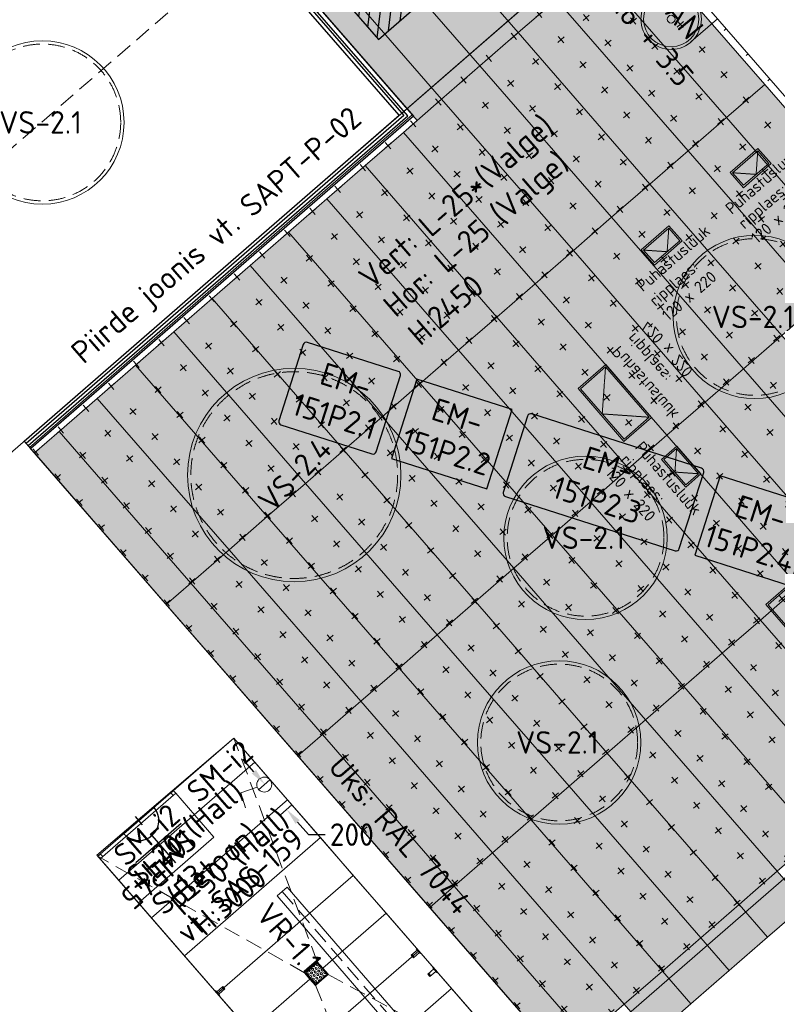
# Model space of a CAD drawing. Header units: millimetres. Extents: x 130528 to 177851, y 51760 to 113805.
# Tile 35 of 88: x 147256 to 151798, y 76547 to 82453. Entities that reach past the tile are written whole.
import ezdxf

# ---------------------------------------------------------------- set-up
doc = ezdxf.new("R2010")
doc.units = ezdxf.units.MM
doc.linetypes.add('Hidden', pattern=[4, 2, -2])
doc.linetypes.add('Hidden 100.00_ 50.00', pattern=[150, 100, -50])
doc.layers.get('0').update_dxf_attribs({"true_color": 0x000000})
for name, color, linetype, true_color in [('_SA-ELEKTER_pistikupesad', 7, 'Continuous', 0x9900cc), ('_SA-KUJA', 1, 'Continuous', 0xff0000), ('_SA-KUJA_hatch', 7, 'Continuous', 0xffd9d9), ('_SA-PIIRE', 7, 'Continuous', 0x000000), ('_SA-PIIRE_klaas', 7, 'Continuous', 0x009dc8)]:
    doc.layers.add(name, color=color, linetype=linetype, true_color=true_color)
for name, color, linetype, lineweight, true_color in [('_SA-LAGI', 7, 'Continuous', 9, 0x5b5b5b), ('_SA-LAGI_eriosade seadmed', 7, 'Continuous', 5, 0x9900cc), ('_SA-LAGI_hatch', 7, 'Continuous', 5, 0x787878), ('_SA-LAGI_tekst', 7, 'Continuous', 0, 0x7f4f3f), ('_SA-PORAND', 7, 'Continuous', 9, 0x5b5b5b), ('_SA-PORAND_hatch', 254, 'Continuous', 9, 0xbebebe), ('_SA-PORAND_tekst', 7, 'Continuous', 9, 0x5b5b5b), ('_SA-SANTEHN', 7, 'Continuous', 0, 0x4c5f99), ('_SA-SANTEHN_tekst', 7, 'Continuous', 13, 0x4c5f99), ('_SA-SANTEHN_trapp', 7, 'Continuous', 0, 0x4c6099), ('_SA-SEIN_tekst', 250, 'Continuous', 0, 0x333333), ('_SA-SISUSTUS_kohtkindel', 7, 'Continuous', 15, 0x7f4f3f), ('_SA-SISUSTUS_lahtine', 7, 'Continuous', 18, 0x7f4f3f), ('_SA-SISUSTUS_tekst', 7, 'Continuous', 0, 0x7f4f3f), ('_SA-TREPP_tekst', 7, 'Continuous', 0, 0x000000), ('_SA-UKSED_tekst', 7, 'Continuous', 15, 0x000000), ('_SA-VALGUSTUS', 20, 'Continuous', 13, 0xff3f00), ('_SA-VALGUSTUS_DIM', 240, 'Continuous', 13, 0xff003f), ('_SA-VALGUSTUS_lulitid', 240, 'Continuous', 9, 0xff003f)]:
    doc.layers.add(name, color=color, linetype=linetype, lineweight=lineweight, true_color=true_color)
doc.styles.add('Arial Regular', font='txt')
doc.styles.add('DIN Pro Light-Light', font='txt')
doc.styles.add('DIN Pro Medium-Medium', font='txt')
doc.dimstyles.new('INP_100_DIM', dxfattribs={"dimtxt": 135, "dimasz": 100, "dimexe": 50, "dimexo": 0.5, "dimgap": 20, "dimtad": 0, "dimtih": 1, "dimtoh": 1, "dimdec": 0, "dimzin": 1, "dimdsep": 46, "dimtxsty": 'DIN Pro Light-Light', "dimcen": 2.5, "dimadec": 1, "dimazin": 1, "dimtfac": 1, "dimtdec": 4, "dimtix": 1, "dimtofl": 0, "dimtmove": 1, "dimatfit": 3, "dimfxl": 1, "dimtolj": 1, "dimtzin": 1, "dimarcsym": 0})

# ---------------------------------------------------------------- blocks, each defined once
blk = doc.blocks.new('Puhastusluuk ripplaes 120x220')
at = {"layer": '_SA-LAGI_eriosade seadmed'}
for points in [[(-4.3, -162.7), (-83, -72.2), (83, 72.2), (161.7, -18.4)], [(-3.3, -148.6), (-68.9, -73.2), (82, 58.1), (147.6, -17.4)]]:
    blk.add_lwpolyline(points, close=True, dxfattribs=at)
at = {"layer": '_SA-LAGI_eriosade seadmed', "linetype": 'Hidden'}
blk.add_lwpolyline([(-68.9, -73.2), (72.2, -83), (82, 58.1)], dxfattribs=at)
blk = doc.blocks.new('Puhastusluuk ripplaes 420 x 220')
at = {"layer": '_SA-LAGI_eriosade seadmed'}
for points in [[(311.6, -23.1), (36, 293.9), (-130, 149.6), (145.5, -167.4)], [(297.5, -22.1), (35, 279.8), (-115.9, 148.6), (146.5, -153.3)]]:
    blk.add_lwpolyline(points, close=True, dxfattribs=at)
at = {"layer": '_SA-LAGI_eriosade seadmed', "linetype": 'Hidden'}
blk.add_lwpolyline([(297.5, -22.1), (15.3, -2.4), (35, 279.8)], dxfattribs=at)
blk = doc.blocks.new('VR-1.1')
at = {"color": 0, "linetype": 'Hidden 100.00_ 50.00', "lineweight": -2}
blk.add_line((97, -19), (1499, -19), dxfattribs=at)
at = {"color": 0, "lineweight": -2}
blk.add_lwpolyline([(97, -59), (97, 21), (1499, 21), (1499, -59)], close=True, dxfattribs=at)
at = {"color": 0, "lineweight": -2, "insert": (97, -102.5), "char_height": 135, "width": 1330.82, "attachment_point": 1, "style": 'DIN Pro Medium-Medium'}
blk.add_mtext('VR-1.1', dxfattribs=at)
blk = doc.blocks.new('VS-2.1 01')
at = {"color": 0}
blk.add_circle((0, 0), 490, dxfattribs=at)
at = {"color": 0, "linetype": 'Hidden 100.00_ 50.00', "lineweight": -2}
blk.add_circle((0, 0), 470, dxfattribs=at)
at = {"color": 0, "lineweight": -2, "insert": (-258.9, 67.9), "char_height": 135, "width": 1305.738, "attachment_point": 1, "style": 'DIN Pro Medium-Medium'}
blk.add_mtext('VS-2.1', dxfattribs=at)
blk = doc.blocks.new('_SA Lyliti x1')
at = {"color": 0, "linetype": 'ByBlock', "lineweight": -2}
for p, q in [((-32.5, 94.3), (-93.1, 74.9)), ((-9.8, 28.4), (-32.5, 94.3))]:
    blk.add_line(p, q, dxfattribs=at)
blk.add_circle((0, 0), 30, dxfattribs=at)
blk = doc.blocks.new('*D43')
at = {"layer": '_SA-VALGUSTUS_DIM', "color": 0, "lineweight": -2}
for p, q in [((148659.8, 77942.1), (148594.2, 78017.5)), ((148756.5, 77893.6), (148687.7, 77833.8)), ((148887.6, 77742.8), (148818.8, 77683)), ((148922.1, 77640.3), (148987.7, 77564.9)), ((148987.7, 77564.9), (149087.7, 77564.9))]:
    blk.add_line(p, q, dxfattribs=at)
at = {"layer": '_SA-VALGUSTUS_DIM', "color": 0}
for points in [[(148647.3, 77931.1), (148672.4, 77953), (148725.5, 77866.6)], [(148934.7, 77651.3), (148909.6, 77629.4), (148856.5, 77715.8)]]:
    blk.add_solid(points, dxfattribs=at)
at = {"layer": 'Defpoints', "color": 0}
for p in [(148756.9, 77893.9), (148887.9, 77743.1), (148856.5, 77715.8)]:
    blk.add_point(p, dxfattribs=at)
at = {"layer": '_SA-VALGUSTUS_DIM', "color": 0, "insert": (149247.3, 77564.9), "char_height": 135, "attachment_point": 5, "style": 'DIN Pro Light-Light'}
blk.add_mtext('\\A1;200', dxfattribs=at)
blk = doc.blocks.new('nagipealt')
at = {"color": 0, "linetype": 'ByBlock', "lineweight": -2}
for points in [[(-4, -9.5), (-52, -9.5), (-52, 9.5), (-4, 9.5)], [(-4, -19), (0, -19), (0, 19), (-4, 19)]]:
    blk.add_lwpolyline(points, close=True, dxfattribs=at)
blk.add_circle((-46, 0), 4.5, dxfattribs=at)
blk = doc.blocks.new('SM-i2')
at = {"color": 0, "linetype": 'ByBlock', "lineweight": -2}
blk.add_lwpolyline([(20, -20), (20, 0), (0, 0), (0, -20)], close=True, dxfattribs=at)
at = {"color": 0, "linetype": 'ByBlock', "lineweight": -2, "insert": (304.5, -27.6), "char_height": 135, "width": 1240.295, "attachment_point": 2, "style": 'DIN Pro Medium-Medium'}
blk.add_mtext('SM-i2', dxfattribs=at)
blk = doc.blocks.new('SM-i1')
at = {"color": 0, "linetype": 'ByBlock', "lineweight": -2}
blk.add_lwpolyline([(300, -350), (300, 0), (-300, 0), (-300, -350)], close=True, dxfattribs=at)
at = {"color": 0, "linetype": 'ByBlock', "lineweight": -2, "insert": (6.8, -26.8), "char_height": 135, "width": 1193.082, "attachment_point": 2, "style": 'DIN Pro Medium-Medium'}
blk.add_mtext('SM-i1', dxfattribs=at)
blk = doc.blocks.new('_SA pistik(pind) IP45')
at = {"color": 0, "linetype": 'ByBlock', "lineweight": -2}
for p, q in [((0, 197.7), (0, 557)), ((-300, 297), (300, 297)), ((-300, 297), (300, 297)), ((-200.6, 0), (200.1, 0)), ((0, 55.1), (0, -55.1))]:
    blk.add_line(p, q, dxfattribs=at)
blk.add_arc((-0.2, -2.6), 200.3, 0.74997, 179.25003, dxfattribs=at)
at = {"color": 0, "linetype": 'ByBlock', "lineweight": -2, "attachment_point": 1}
for insert, char_height, width, style in [((-261.3, 839.6, 0), 0.18, 1.372, 'Arial Regular'), ((71.1, 645.3), 225, 1667.213, 'DIN Pro Medium-Medium')]:
    blk.add_mtext('IP45', dxfattribs=dict(at, insert=insert, char_height=char_height, width=width, style=style))
blk = doc.blocks.new('segisti Metris S pealt')
at = {"color": 0, "linetype": 'ByBlock', "lineweight": -2}
for p, q in [((-27, 167.2), (-24.3, 173.9)), ((-24.3, 173.9), (-19.7, 179.7)), ((-24.3, 173.9), (-19.7, 179.7)), ((-19.7, 179.7), (-13.9, 184.3)), ((-13.9, 184.3), (-7.2, 187)), ((-7.2, 187), (0, 188)), ((0, 188), (7.2, 187)), ((7.2, 187), (13.9, 184.3)), ((13.9, 184.3), (19.7, 179.7)), ((19.7, 179.7), (24.3, 173.9)), ((24.3, 173.9), (27, 167.2)), ((-28, 160), (-27, 167.2)), ((-28, 160), (-28, 135.073)), ((-28, 135.073), (-28, 160)), ((-28, 132), (-26.7, 139.1)), ((-28, 132), (-26.7, 139.1)), ((-28, 133.19), (-28, 135.073)), ((-28, 135.073), (-28, 133.19)), ((-28, 96), (-28, 133.19)), ((-28, 133.19), (-28, 5)), ((-28, 133.19), (-28, 132)), ((-28, 132), (-28, 133.19)), ((-28, 132), (-28, 5)), ((-28, 5), (-28, 132)), ((-26.7, 139.1), (-24, 145.8)), ((-24, 145.8), (-19.5, 151.5)), ((-19.5, 151.5), (-13.8, 156)), ((-13.8, 156), (-7.1, 158.7)), ((-7.1, 158.7), (0, 159.7)), ((0, 159.7), (7.1, 158.7)), ((7.1, 158.7), (13.8, 156)), ((13.8, 156), (19.5, 151.5)), ((19.5, 151.5), (24, 145.8)), ((24, 145.8), (26.7, 139.1)), ((26.7, 139.1), (28, 132)), ((27, 167.2), (28, 160)), ((28, 135.073), (28, 160)), ((28, 160), (28, 135.073)), ((28, 157.911), (28, 159.831)), ((28, 159.831), (28, 157.911)), ((28, 155.863), (28, 157.911)), ((28, 157.911), (28, 155.863)), ((28, 153.815), (28, 155.863)), ((28, 155.863), (28, 153.815)), ((28, 132), (28, 135.073)), ((28, 135.073), (28, 132)), ((28, 132), (28, 5)), ((28, 5), (28, 132)), ((-28, 5), (-28, 96)), ((-28, 4), (-28, 5)), ((-28, 5), (-28, 4)), ((-28, 3), (-28, 4)), ((-28, 4), (-28, 3)), ((-28, 2.2), (-28, 3)), ((-28, 3), (-28, 2.2)), ((-28, 1.5), (-28, 2.2)), ((-28, 2.2), (-28, 1.5)), ((-28, 1.1), (-28, 1.5)), ((-28, 1.5), (-28, 1.1)), ((-28, 1.1), (-28, 1)), ((-28, 1), (-28, 1.1)), ((-28, 1), (-27.7, 0.3)), ((-27.7, 0.3), (-27, 0)), ((-27.7, 0.3), (-27, 0)), ((-27, 0), (0, 0)), ((0, 0), (27, 0)), ((27, 0), (27.7, 0.3)), ((27, 0), (27.7, 0.3)), ((27.7, 0.3), (28, 1)), ((28, 5), (28, 4)), ((28, 4), (28, 5)), ((28, 3), (28, 4)), ((28, 4), (28, 3)), ((28, 2.2), (28, 3)), ((28, 3), (28, 2.2)), ((28, 1.5), (28, 2.2)), ((28, 2.2), (28, 1.5)), ((28, 1.5), (28, 1)), ((28, 1), (28, 1.5))]:
    blk.add_line(p, q, dxfattribs=at)
blk = doc.blocks.new('valamu 01')
at = {"color": 0, "lineweight": -2}
for p, q in [((205, 175), (0, 175)), ((0, -175), (0, 175)), ((205, -175), (0, -175))]:
    blk.add_line(p, q, dxfattribs=at)
for radius in [175, 160]:
    blk.add_circle((205, 0), radius, dxfattribs=at)
at = {"color": 0, "linetype": 'ByBlock', "lineweight": -2}
blk.add_circle((205, 0), 22.5, dxfattribs=at)
at = {"layer": '_SA-SANTEHN', "linetype": 'ByBlock', "xscale": -1.000000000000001, "rotation": 45.00000000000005}
blk.add_blockref('segisti Metris S pealt', (151.6, 23.1), dxfattribs=at)
at = {"layer": '_SA-SANTEHN_tekst', "linetype": 'ByBlock', "extrusion": (0, 0, -1), "insert": (83, -5.4), "char_height": 130.456, "width": 1556.34, "attachment_point": 2, "text_direction": (0.025958, -0.999663, 0), "style": 'DIN Pro Light-Light'}
blk.add_mtext('{\\fDIN Pro;SAN}\\P{\\fDIN Pro;2.6 + 3.5}\\P', dxfattribs=at)
blk = doc.blocks.new('VS-2.4')
at = {"color": 0}
blk.add_circle((0, -640), 640, dxfattribs=at)
at = {"color": 0, "linetype": 'Hidden 100.00_ 50.00', "lineweight": -2}
blk.add_circle((0, -640), 620, dxfattribs=at)
at = {"color": 0, "lineweight": -2, "insert": (-258.9, -572.1), "char_height": 135, "width": 1360.328, "attachment_point": 1, "style": 'DIN Pro Medium-Medium'}
blk.add_mtext('VS-2.4', dxfattribs=at)

msp = doc.modelspace()

# ---------------------------------------------------------------- hatches: boundary and pattern name
at = {"layer": '_SA-KUJA_hatch'}
h = msp.add_hatch(dxfattribs=at)
h.set_pattern_fill('Hatch1', color=256, scale=500, angle=83, style=0, pattern_type=2)
h.set_pattern_definition([(83, (1e-11, 1e-11), (-62.034134, 7.616834), [])])
h.paths.add_polyline_path([(148347.2, 74278.5), (143709.5, 79613.6), (148301.5, 83605.3), (149407.2, 82333.3), (167451.3, 98018.8), (165365, 100418.8), (163182.7, 102929.2), (162277, 102142), (162402.1, 101998.1), (156212, 96617.2), (156999.3, 95711.5), (163189.3, 101092.5), (165758.3, 98137.2), (149525.6, 84026.2), (148419.8, 85298.2), (142016.6, 79732), (147441.5, 73491.3)], flags=0)
at = {"layer": '_SA-LAGI_hatch'}
h = msp.add_hatch(dxfattribs=at)
h.set_pattern_fill('Plus', color=256, scale=200, angle=41, style=0, pattern_type=2)
h.set_pattern_definition([(41, (-18.87, -16.4), (-131.2118, 150.94192), [50, -150]), (131, (16.4, -18.87), (-150.94192, -131.2118), [50, -150])])
h.paths.add_polyline_path([(147282.6, 79925.2), (150905.2, 83074.3), (154165.8, 79323.3), (150543.2, 76174.3)], flags=0)
at = {"layer": '_SA-PORAND_hatch', "true_color": 0xdcdcdc}
for points in [[(150474.1, 82574.9), (149684.2, 83483.6), (149454.7, 83284.1), (150244.6, 82375.5)], [(150244.6, 82375.5), (149454.7, 83284.1), (149225.3, 83084.7), (150015.2, 82176)], [(151722.8, 82065.1), (150932.9, 82973.8), (150703.5, 82774.3), (151493.4, 81865.7)], [(151264, 81666.2), (150474.1, 82574.9), (150244.6, 82375.5), (151034.5, 81466.8)], [(150805.1, 81267.4), (150015.2, 82176), (149785.8, 81976.6), (150575.7, 81067.9)], [(150346.2, 80868.5), (149556.3, 81777.1), (149326.9, 81577.7), (150116.8, 80669)], [(152053.9, 80757.6), (151264, 81666.2), (151034.5, 81466.8), (151824.4, 80558.1)], [(151595, 80358.7), (150805.1, 81267.4), (150575.7, 81067.9), (151365.6, 80159.2)], [(152614.3, 79649.5), (151824.4, 80558.1), (151595, 80358.7), (152384.9, 79450)], [(150677.3, 79560.9), (149887.4, 80469.6), (149657.9, 80270.1), (150447.8, 79361.5)], [(148740.2, 79472.4), (147950.3, 80381), (147720.9, 80181.6), (148510.8, 79272.9)], [(150218.4, 79162), (149428.5, 80070.7), (149199.1, 79871.3), (149989, 78962.6)], [(148281.4, 79073.5), (147491.5, 79982.2), (147344.3, 79854.2), (148134.2, 78945.6)], [(149989, 78962.6), (149199.1, 79871.3), (148969.7, 79671.8), (149759.5, 78763.1)], [(149300.7, 78364.3), (148510.8, 79272.9), (148281.4, 79073.5), (149071.3, 78164.8)], [(150090.6, 77455.6), (149300.7, 78364.3), (149071.3, 78164.8), (149861.1, 77256.1)], [(151798.2, 77344.7), (151008.3, 78253.4), (150778.9, 78053.9), (151568.8, 77145.2)], [(151339.3, 76945.8), (150549.4, 77854.5), (150320, 77655), (151109.9, 76746.4)]]:
    msp.add_hatch(color=254, dxfattribs=at).paths.add_polyline_path(points, flags=0)
at = {"layer": '_SA-PORAND_hatch', "true_color": 0xfafafa}
for points in [[(150015.2, 82176), (149225.3, 83084.7), (148995.9, 82885.2), (149785.8, 81976.6)], [(149785.8, 81976.6), (148995.9, 82885.2), (148848.7, 82757.3), (149638.6, 81848.6)], [(151493.4, 81865.7), (150703.5, 82774.3), (150474.1, 82574.9), (151264, 81666.2)], [(152512.7, 81156.4), (151722.8, 82065.1), (151493.4, 81865.7), (152283.3, 80957)], [(150575.7, 81067.9), (149785.8, 81976.6), (149556.3, 81777.1), (150346.2, 80868.5)], [(152283.3, 80957), (151493.4, 81865.7), (151264, 81666.2), (152053.9, 80757.6)], [(150116.8, 80669), (149326.9, 81577.7), (149097.5, 81378.3), (149887.4, 80469.6)], [(149657.9, 80270.1), (148868.1, 81178.8), (148638.6, 80979.4), (149428.5, 80070.7)], [(149428.5, 80070.7), (148638.6, 80979.4), (148409.2, 80779.9), (149199.1, 79871.3)], [(151136.1, 79959.8), (150346.2, 80868.5), (150116.8, 80669), (150906.7, 79760.4)], [(149199.1, 79871.3), (148409.2, 80779.9), (148179.8, 80580.5), (148969.7, 79671.8)], [(152384.9, 79450), (151595, 80358.7), (151365.6, 80159.2), (152155.5, 79250.6)], [(150447.8, 79361.5), (149657.9, 80270.1), (149428.5, 80070.7), (150218.4, 79162)], [(152155.5, 79250.6), (151365.6, 80159.2), (151136.1, 79959.8), (151926, 79051.1)], [(151696.6, 78851.7), (150906.7, 79760.4), (150677.3, 79560.9), (151467.2, 78652.2)], [(149530.1, 78563.7), (148740.2, 79472.4), (148510.8, 79272.9), (149300.7, 78364.3)], [(151008.3, 78253.4), (150218.4, 79162), (149989, 78962.6), (150778.9, 78053.9)], [(152715.9, 78142.5), (151926, 79051.1), (151696.6, 78851.7), (152486.5, 77943)], [(150778.9, 78053.9), (149989, 78962.6), (149759.5, 78763.1), (150549.4, 77854.5)], [(152486.5, 77943), (151696.6, 78851.7), (151467.2, 78652.2), (152257.1, 77743.6)], [(150549.4, 77854.5), (149759.5, 78763.1), (149530.1, 78563.7), (150320, 77655)], [(150320, 77655), (149530.1, 78563.7), (149300.7, 78364.3), (150090.6, 77455.6)], [(152027.6, 77544.1), (151237.7, 78452.8), (151008.3, 78253.4), (151798.2, 77344.7)], [(149861.1, 77256.1), (149071.3, 78164.8), (148924.1, 78036.9), (149714, 77128.2)], [(151568.8, 77145.2), (150778.9, 78053.9), (150549.4, 77854.5), (151339.3, 76945.8)], [(151968.8, 77148.5), (151798.2, 77344.7), (151568.8, 77145.2), (151739.3, 76949)], [(151739.3, 76949), (151568.8, 77145.2), (151339.3, 76945.8), (151509.9, 76749.6)], [(151509.9, 76749.6), (151339.3, 76945.8), (151109.9, 76746.4), (151280.5, 76550.1)], [(151280.5, 76550.1), (151109.9, 76746.4), (150880.5, 76546.9), (151051, 76350.7)]]:
    msp.add_hatch(color=7, dxfattribs=at).paths.add_polyline_path(points, flags=0)
at = {"layer": '_SA-PORAND_hatch', "true_color": 0xebebeb}
for points in [[(151034.5, 81466.8), (150244.6, 82375.5), (150015.2, 82176), (150805.1, 81267.4)], [(151824.4, 80558.1), (151034.5, 81466.8), (150805.1, 81267.4), (151595, 80358.7)], [(149887.4, 80469.6), (149097.5, 81378.3), (148868.1, 81178.8), (149657.9, 80270.1)], [(151365.6, 80159.2), (150575.7, 81067.9), (150346.2, 80868.5), (151136.1, 79959.8)], [(150906.7, 79760.4), (150116.8, 80669), (149887.4, 80469.6), (150677.3, 79560.9)], [(148969.7, 79671.8), (148179.8, 80580.5), (147950.3, 80381), (148740.2, 79472.4)], [(148510.8, 79272.9), (147720.9, 80181.6), (147491.5, 79982.2), (148281.4, 79073.5)], [(151926, 79051.1), (151136.1, 79959.8), (150906.7, 79760.4), (151696.6, 78851.7)], [(149759.5, 78763.1), (148969.7, 79671.8), (148740.2, 79472.4), (149530.1, 78563.7)], [(151467.2, 78652.2), (150677.3, 79560.9), (150447.8, 79361.5), (151237.7, 78452.8)], [(151237.7, 78452.8), (150447.8, 79361.5), (150218.4, 79162), (151008.3, 78253.4)], [(149071.3, 78164.8), (148281.4, 79073.5), (148134.2, 78945.6), (148924.1, 78036.9)], [(152257.1, 77743.6), (151467.2, 78652.2), (151237.7, 78452.8), (152027.6, 77544.1)], [(151109.9, 76746.4), (150320, 77655), (150090.6, 77455.6), (150880.5, 76546.9)], [(150880.5, 76546.9), (150090.6, 77455.6), (149861.1, 77256.1), (150651, 76347.5)], [(150651, 76347.5), (149861.1, 77256.1), (149714, 77128.2), (150503.9, 76219.5)]]:
    msp.add_hatch(color=7, dxfattribs=at).paths.add_polyline_path(points, flags=0)
at = {"layer": '_SA-SANTEHN_trapp'}
h = msp.add_hatch(dxfattribs=at)
h.set_pattern_fill('HEX', color=256, scale=2, angle=225, style=0, pattern_type=2)
h.set_pattern_definition([(225, (6350.403, 97111.159), (7.7771299, -7.7771299), [6.35, -12.7]), (345, (6350.403, 97111.159), (2.8466271, 10.6237571), [6.35, -12.7]), (285, (6345.913, 97106.669), (10.6237571, 2.8466271), [6.35, -12.7])])
h.paths.add_polyline_path([(149099, 76726.8), (149039.3, 76795.4), (148970.7, 76735.8), (149030.4, 76667.2)], flags=0)

# ---------------------------------------------------------------- linework, layer by layer
at = {"layer": '_SA-KUJA', "color": 1, "true_color": 0xff0000}
msp.add_lwpolyline([(148347.2, 74278.5), (143709.5, 79613.6), (148301.5, 83605.3), (149407.2, 82333.3), (167451.3, 98018.8), (165365, 100418.8), (163182.7, 102929.2), (162277, 102142), (162402.1, 101998.1), (156212, 96617.2), (156999.3, 95711.5), (163189.3, 101092.5), (165758.3, 98137.2), (149525.6, 84026.2), (148419.8, 85298.2), (142016.6, 79732), (147441.5, 73491.3)], close=True, dxfattribs=at)
at = {"layer": '_SA-LAGI'}
msp.add_lwpolyline([(168852.2, 98675.3), (145229.8, 78140.7), (143773.4, 79816.1), (145509.2, 81325.1), (145784.7, 81008.1), (146101.7, 81283.6), (145826.2, 81600.6), (148075.2, 83555.7)], dxfattribs=at)
for points in [[(147282.6, 79925.2), (150905.2, 83074.3), (154165.8, 79323.3), (150543.2, 76174.3)], [(148540.2, 78143.1), (147725.1, 77434.6), (149555.5, 75328.9), (150370.6, 76037.5)]]:
    msp.add_lwpolyline(points, close=True, dxfattribs=at)
at = {"layer": '_SA-PIIRE'}
msp.add_lwpolyline([(147282.6, 79925.2), (149531.7, 81880.2), (148350.8, 83238.7), (148396, 83278.1), (149616.3, 81874.3), (147322, 79879.9)], close=True, dxfattribs=at)
at = {"layer": '_SA-PIIRE_klaas'}
msp.add_lwpolyline([(148365, 83251.1), (149558.3, 81878.4), (147295, 79910.9), (147306, 79898.3), (149582, 81876.7), (148377.7, 83262.1)], close=True, dxfattribs=at)
at = {"layer": '_SA-PORAND'}
for points in [[(150474.1, 82574.9), (149684.2, 83483.6), (149454.7, 83284.1), (150244.6, 82375.5)], [(150244.6, 82375.5), (149454.7, 83284.1), (149225.3, 83084.7), (150015.2, 82176)], [(150015.2, 82176), (149225.3, 83084.7), (148995.9, 82885.2), (149785.8, 81976.6)], [(151722.8, 82065.1), (150932.9, 82973.8), (150703.5, 82774.3), (151493.4, 81865.7)], [(149785.8, 81976.6), (148995.9, 82885.2), (148848.7, 82757.3), (149638.6, 81848.6)], [(151493.4, 81865.7), (150703.5, 82774.3), (150474.1, 82574.9), (151264, 81666.2)], [(151264, 81666.2), (150474.1, 82574.9), (150244.6, 82375.5), (151034.5, 81466.8)], [(151034.5, 81466.8), (150244.6, 82375.5), (150015.2, 82176), (150805.1, 81267.4)], [(150805.1, 81267.4), (150015.2, 82176), (149785.8, 81976.6), (150575.7, 81067.9)], [(152512.7, 81156.4), (151722.8, 82065.1), (151493.4, 81865.7), (152283.3, 80957)], [(150575.7, 81067.9), (149785.8, 81976.6), (149556.3, 81777.1), (150346.2, 80868.5)], [(152283.3, 80957), (151493.4, 81865.7), (151264, 81666.2), (152053.9, 80757.6)], [(150346.2, 80868.5), (149556.3, 81777.1), (149326.9, 81577.7), (150116.8, 80669)], [(152053.9, 80757.6), (151264, 81666.2), (151034.5, 81466.8), (151824.4, 80558.1)], [(150116.8, 80669), (149326.9, 81577.7), (149097.5, 81378.3), (149887.4, 80469.6)], [(151824.4, 80558.1), (151034.5, 81466.8), (150805.1, 81267.4), (151595, 80358.7)], [(149887.4, 80469.6), (149097.5, 81378.3), (148868.1, 81178.8), (149657.9, 80270.1)], [(151595, 80358.7), (150805.1, 81267.4), (150575.7, 81067.9), (151365.6, 80159.2)], [(149657.9, 80270.1), (148868.1, 81178.8), (148638.6, 80979.4), (149428.5, 80070.7)], [(151365.6, 80159.2), (150575.7, 81067.9), (150346.2, 80868.5), (151136.1, 79959.8)], [(149428.5, 80070.7), (148638.6, 80979.4), (148409.2, 80779.9), (149199.1, 79871.3)], [(151136.1, 79959.8), (150346.2, 80868.5), (150116.8, 80669), (150906.7, 79760.4)], [(149199.1, 79871.3), (148409.2, 80779.9), (148179.8, 80580.5), (148969.7, 79671.8)], [(150906.7, 79760.4), (150116.8, 80669), (149887.4, 80469.6), (150677.3, 79560.9)], [(148969.7, 79671.8), (148179.8, 80580.5), (147950.3, 80381), (148740.2, 79472.4)], [(152614.3, 79649.5), (151824.4, 80558.1), (151595, 80358.7), (152384.9, 79450)], [(150677.3, 79560.9), (149887.4, 80469.6), (149657.9, 80270.1), (150447.8, 79361.5)], [(148740.2, 79472.4), (147950.3, 80381), (147720.9, 80181.6), (148510.8, 79272.9)], [(152384.9, 79450), (151595, 80358.7), (151365.6, 80159.2), (152155.5, 79250.6)], [(150447.8, 79361.5), (149657.9, 80270.1), (149428.5, 80070.7), (150218.4, 79162)], [(148510.8, 79272.9), (147720.9, 80181.6), (147491.5, 79982.2), (148281.4, 79073.5)], [(152155.5, 79250.6), (151365.6, 80159.2), (151136.1, 79959.8), (151926, 79051.1)], [(150218.4, 79162), (149428.5, 80070.7), (149199.1, 79871.3), (149989, 78962.6)], [(148281.4, 79073.5), (147491.5, 79982.2), (147344.3, 79854.2), (148134.2, 78945.6)], [(151926, 79051.1), (151136.1, 79959.8), (150906.7, 79760.4), (151696.6, 78851.7)], [(149989, 78962.6), (149199.1, 79871.3), (148969.7, 79671.8), (149759.5, 78763.1)], [(151696.6, 78851.7), (150906.7, 79760.4), (150677.3, 79560.9), (151467.2, 78652.2)], [(149759.5, 78763.1), (148969.7, 79671.8), (148740.2, 79472.4), (149530.1, 78563.7)], [(151467.2, 78652.2), (150677.3, 79560.9), (150447.8, 79361.5), (151237.7, 78452.8)], [(149530.1, 78563.7), (148740.2, 79472.4), (148510.8, 79272.9), (149300.7, 78364.3)], [(151237.7, 78452.8), (150447.8, 79361.5), (150218.4, 79162), (151008.3, 78253.4)], [(149300.7, 78364.3), (148510.8, 79272.9), (148281.4, 79073.5), (149071.3, 78164.8)], [(151008.3, 78253.4), (150218.4, 79162), (149989, 78962.6), (150778.9, 78053.9)], [(149071.3, 78164.8), (148281.4, 79073.5), (148134.2, 78945.6), (148924.1, 78036.9)], [(152715.9, 78142.5), (151926, 79051.1), (151696.6, 78851.7), (152486.5, 77943)], [(150778.9, 78053.9), (149989, 78962.6), (149759.5, 78763.1), (150549.4, 77854.5)], [(152486.5, 77943), (151696.6, 78851.7), (151467.2, 78652.2), (152257.1, 77743.6)], [(150549.4, 77854.5), (149759.5, 78763.1), (149530.1, 78563.7), (150320, 77655)], [(152257.1, 77743.6), (151467.2, 78652.2), (151237.7, 78452.8), (152027.6, 77544.1)], [(150320, 77655), (149530.1, 78563.7), (149300.7, 78364.3), (150090.6, 77455.6)], [(152027.6, 77544.1), (151237.7, 78452.8), (151008.3, 78253.4), (151798.2, 77344.7)], [(150090.6, 77455.6), (149300.7, 78364.3), (149071.3, 78164.8), (149861.1, 77256.1)], [(151798.2, 77344.7), (151008.3, 78253.4), (150778.9, 78053.9), (151568.8, 77145.2)], [(148540.2, 78143.1), (147718.6, 77442.1), (149555.5, 75328.9), (150370.6, 76037.5)], [(149861.1, 77256.1), (149071.3, 78164.8), (148924.1, 78036.9), (149714, 77128.2)], [(151568.8, 77145.2), (150778.9, 78053.9), (150549.4, 77854.5), (151339.3, 76945.8)], [(151339.3, 76945.8), (150549.4, 77854.5), (150320, 77655), (151109.9, 76746.4)], [(151109.9, 76746.4), (150320, 77655), (150090.6, 77455.6), (150880.5, 76546.9)], [(150880.5, 76546.9), (150090.6, 77455.6), (149861.1, 77256.1), (150651, 76347.5)], [(151968.8, 77148.5), (151798.2, 77344.7), (151568.8, 77145.2), (151739.3, 76949)], [(150651, 76347.5), (149861.1, 77256.1), (149714, 77128.2), (150503.9, 76219.5)], [(151739.3, 76949), (151568.8, 77145.2), (151339.3, 76945.8), (151509.9, 76749.6)], [(151509.9, 76749.6), (151339.3, 76945.8), (151109.9, 76746.4), (151280.5, 76550.1)], [(151280.5, 76550.1), (151109.9, 76746.4), (150880.5, 76546.9), (151051, 76350.7)]]:
    msp.add_lwpolyline(points, close=True, dxfattribs=at)
msp.add_lwpolyline([(150905.2, 83074.3), (154165.8, 79323.3), (150543.2, 76174.3), (147315.4, 79887.4), (149609.7, 81881.9), (148396, 83278.1)], dxfattribs=at)
at = {"layer": '_SA-PORAND_hatch'}
for points in [[(147725.1, 77434.6), (148540.2, 78143.1), (148664.8, 77999.7), (147849.8, 77291.2)], [(148046.6, 77064.7), (148861.7, 77773.3), (148664.8, 77999.7), (147849.8, 77291.2)], [(148046.6, 77064.7), (148861.7, 77773.3), (149058.5, 77546.9), (148243.4, 76838.3)], [(148440.2, 76611.9), (149255.3, 77320.4), (149058.5, 77546.9), (148243.4, 76838.3)], [(148440.2, 76611.9), (149255.3, 77320.4), (149452.1, 77094), (149073.1, 76764.6), (149040.3, 76802.3), (148963.4, 76735.5), (148996.2, 76697.7), (148637, 76385.5)], [(148833.9, 76159.1), (149648.9, 76867.6), (149452.1, 77094), (149073.1, 76764.6), (149105.9, 76726.8), (149029, 76660), (148996.2, 76697.7), (148637, 76385.5)], [(148833.9, 76159.1), (149648.9, 76867.6), (149845.7, 76641.2), (149030.7, 75932.7)], [(149227.5, 75706.3), (150042.6, 76414.8), (149845.7, 76641.2), (149030.7, 75932.7)]]:
    msp.add_lwpolyline(points, close=True, dxfattribs=at)
at = {"layer": '_SA-SANTEHN_trapp', "linetype": 'Hidden 100.00_ 50.00'}
for p, q in [((149039.8, 76801.9), (148540.2, 78143.1)), ((148964.3, 76736.3), (147725.1, 77434.6)), ((149105.4, 76726.4), (150370.6, 76037.5)), ((149029.9, 76660.8), (149555.5, 75328.9))]:
    msp.add_line(p, q, dxfattribs=at)
at = {"layer": '_SA-SANTEHN_trapp'}
for points in [[(149105.4, 76726.4), (149039.8, 76801.9), (148964.3, 76736.3), (149029.9, 76660.8)], [(149099, 76726.8), (149039.3, 76795.4), (148970.7, 76735.8), (149030.4, 76667.2)]]:
    msp.add_lwpolyline(points, close=True, dxfattribs=at)
at = {"layer": '_SA-SISUSTUS_lahtine', "color": 0, "lineweight": -2}
for points in [[(149392.5, 79861), (149538.5, 80318.3, 0.414214), (149525.5, 80343.4), (148980.6, 80517.4, 0.414214), (148955.5, 80504.4), (148809.5, 80047.1, 0.414214), (148822.5, 80022), (149367.4, 79848, 0.414214)], [(151210.8, 79280.5), (151356.8, 79737.7, 0.414214), (151343.9, 79762.9), (150325.7, 80087.9, 0.414214), (150300.6, 80075), (150154.6, 79617.7, 0.414214), (150167.6, 79592.6), (151185.7, 79267.5, 0.414214)]]:
    msp.add_lwpolyline(points, format="xyb", close=True, dxfattribs=at)
for points in [[(149484.7, 79821.1), (150056.3, 79638.6), (150208.4, 80114.9), (149636.8, 80297.4)], [(151303.1, 79240.5), (151874.6, 79058), (152026.7, 79534.4), (151455.1, 79716.8)]]:
    msp.add_lwpolyline(points, close=True, dxfattribs=at)
at = {"layer": '_SA-TREPP_tekst', "color": 1, "linetype": 'Hidden 100.00_ 50.00', "true_color": 0xff0000}
msp.add_lwpolyline([(143988.1, 78891.5), (165294.3, 97360.3), (161566.3, 101661.1), (140260, 83192.3)], close=True, dxfattribs=at)

# ---------------------------------------------------------------- block references
at = {"layer": '_SA-ELEKTER_pistikupesad', "xscale": 0.5999999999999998, "yscale": 0.5999999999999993, "zscale": 0.6000000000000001, "rotation": 220.99961001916}
msp.add_blockref('_SA pistik(pind) IP45', (147971.1, 77648.4), dxfattribs=at)
at = {"layer": '_SA-LAGI_eriosade seadmed'}
for name, p, rotation in [('Puhastusluuk ripplaes 120x220', (151599, 81607.9), 359.9999999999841), ('Puhastusluuk ripplaes 120x220', (151065.5, 81144.1), 359.9999999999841), ('Puhastusluuk ripplaes 420 x 220', (150733.3, 80090.5), 1.817368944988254e-11), ('Puhastusluuk ripplaes 120x220', (151267.4, 79811.4), 269.9999999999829), ('Puhastusluuk ripplaes 420 x 220', (151859.2, 78795.2), 1.817368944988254e-11)]:
    msp.add_blockref(name, p, dxfattribs=dict(at, rotation=rotation))
at = {"layer": '_SA-SANTEHN', "linetype": 'ByBlock', "xscale": -1.034833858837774, "yscale": 1.034833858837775, "zscale": 1.034833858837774, "rotation": 41.00000233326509}
msp.add_blockref('valamu 01', (151321.8, 82595), dxfattribs=at)
at = {"layer": '_SA-SANTEHN'}
for p, xscale, rotation in [((149649, 76867.7), -0.9999999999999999, 221.0000683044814), ((149747.4, 76754.5), -0.9999999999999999, 221.0000683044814), ((148440.2, 76611.9), -1, 41.00006830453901)]:
    msp.add_blockref('nagipealt', p, dxfattribs=dict(at, xscale=xscale, rotation=rotation))
at = {"layer": '_SA-SISUSTUS_kohtkindel'}
for name, p, rotation in [('SM-i2', (148162.9, 77815.1), 41.00006823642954), ('SM-i2', (147725.1, 77434.6), 41.00006823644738), ('SM-i1', (148194.3, 77352.1), 221.0000682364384)]:
    msp.add_blockref(name, p, dxfattribs=dict(at, rotation=rotation))
at = {"layer": '_SA-VALGUSTUS'}
for name, p, rotation in [('VS-2.4', (149242.1, 83748.9), 45.62056277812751), ('VS-2.4', (148444.5, 80168.9), 45.62056277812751), ('VR-1.1', (148780.4, 77310.1), 310.7879477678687)]:
    msp.add_blockref(name, p, dxfattribs=dict(at, rotation=rotation))
for p in [(147391.5, 81836.5), (151663.5, 80669.7), (150648.7, 79345.4), (150490.5, 78117.4)]:
    msp.add_blockref('VS-2.1 01', p, dxfattribs=at)
at = {"layer": '_SA-VALGUSTUS_lulitid', "xscale": 1.499501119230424, "yscale": 1.499501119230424, "zscale": 1.499501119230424, "rotation": 90.00000000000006}
msp.add_blockref('_SA Lyliti x1', (148722.4, 77864.9), dxfattribs=at)

# ---------------------------------------------------------------- texts
at = {"layer": '_SA-LAGI_eriosade seadmed', "char_height": 70, "width": 1353.333, "attachment_point": 1, "style": 'DIN Pro Light-Light'}
for insert, rotation in [((151479.2, 81333.9, -2690.2), 41), ((150945.7, 80870.1, -2690.2), 41), ((150993.4, 79931.2, -2690.2), 311)]:
    msp.add_mtext('{\\fDIN Pro;Puhastusluuk }\\P{\\fDIN Pro;ripplaes:}\\P{\\fDIN Pro;120 x 220}\\P\\P', dxfattribs=dict(at, insert=insert, rotation=rotation))
at = {"layer": '_SA-LAGI_eriosade seadmed', "extrusion": (0, 0, -1), "insert": (150800.5, 80456.9, -2690.2), "char_height": 70, "width": 1353.333, "attachment_point": 1, "text_direction": (0.656047, -0.75472, 0), "style": 'DIN Pro Light-Light'}
msp.add_mtext('{\\fDIN Pro;Puhastusluuk }\\P{\\fDIN Pro;ripplaes:}\\P{\\fDIN Pro;420 x 220}\\P\\P', dxfattribs=at)
at = {"layer": '_SA-LAGI_tekst', "char_height": 135, "attachment_point": 1, "rotation": 41, "style": 'DIN Pro Medium-Medium'}
for s, insert, width in [('{\\fDIN Pro;Vert: L-25*(Valge)}\\P{\\fDIN Pro;Hor: L-25 (Valge)}\\P{\\fDIN Pro;H:2450}\\P', (149274, 80932.6), 3299.016), ('{\\fDIN Pro;L-01 }\\P{\\fDIN Pro;(Betoon)}\\P{\\fDIN Pro;H:3000}\\P', (147981.4, 77391.9), 1680.492)]:
    msp.add_mtext(s, dxfattribs=dict(at, insert=insert, width=width))
at = {"layer": '_SA-PORAND_tekst', "insert": (148147.1, 77172.5), "char_height": 135, "width": 2065.574, "attachment_point": 1, "rotation": 41, "style": 'DIN Pro Medium-Medium'}
msp.add_mtext('P-50 (Hall)', dxfattribs=at)
at = {"layer": '_SA-SEIN_tekst', "insert": (147884.5, 77344.7), "char_height": 135, "width": 2198.361, "attachment_point": 1, "rotation": 41, "style": 'DIN Pro Medium-Medium'}
msp.add_mtext('{\\fDIN Pro;S-20 (Hall)}\\P{\\fDIN Pro;S-13 }\\P{\\fDIN Pro;vt. SAS-159}\\P', dxfattribs=at)
at = {"layer": '_SA-SISUSTUS_tekst', "char_height": 135, "attachment_point": 5, "rotation": 342.29335, "style": 'DIN Pro Medium-Medium'}
for s, insert, width in [('{\\fDIN Pro;EM-}\\P{\\fDIN Pro;151P2.1}\\P', (149178.7, 80181.2), 1547.18), ('{\\fDIN Pro;EM-}\\P{\\fDIN Pro;151P2.2}\\P', (149846.6, 79968), 1594.393), ('{\\fDIN Pro;EM-}\\P{\\fDIN Pro;151P2.3}\\P', (150751.6, 79679), 1594.393), ('{\\fDIN Pro;EM-}\\P{\\fDIN Pro;151P2.4}\\P', (151664.9, 79387.4), 1601.77)]:
    msp.add_mtext(s, dxfattribs=dict(at, insert=insert, width=width))
at = {"layer": '_SA-TREPP_tekst', "insert": (147550.1, 80483.7), "char_height": 135, "width": 4826.066, "attachment_point": 1, "rotation": 41, "style": 'DIN Pro Medium-Medium'}
msp.add_mtext('Piirde joonis vt. SAPT-P-02', dxfattribs=at)
at = {"layer": '_SA-UKSED_tekst', "insert": (149200.3, 78054.4), "char_height": 135, "width": 2707.377, "attachment_point": 1, "rotation": 311, "style": 'DIN Pro Medium-Medium'}
msp.add_mtext('Uks: RAL 7044', dxfattribs=at)

# ---------------------------------------------------------------- dimensions: what is measured, and where the dimension line sits
at = {"layer": '_SA-VALGUSTUS_DIM'}
dim = msp.add_linear_dim(base=(148856.5, 77715.8), p1=(148756.9, 77893.9), p2=(148887.9, 77743.1), angle=131, dimstyle='INP_100_DIM', override={"dimtxt": 135, "dimasz": 100, "dimexe": 50, "dimexo": 0.5, "dimgap": 20, "dimdec": 0, "dimzin": 1, "dimtxsty": 'DIN Pro Light-Light', "dimsah": 0, "dimcen": 2.5, "dimadec": 1, "dimazin": 1, "dimtix": 0, "dimtmove": 0, "dimtzin": 1}, dxfattribs=at)
dim.commit()
dim.dimension.update_dxf_attribs({"geometry": '*D43', "text_midpoint": (149247.3, 77564.9)})

doc.saveas('drawing.dxf')
